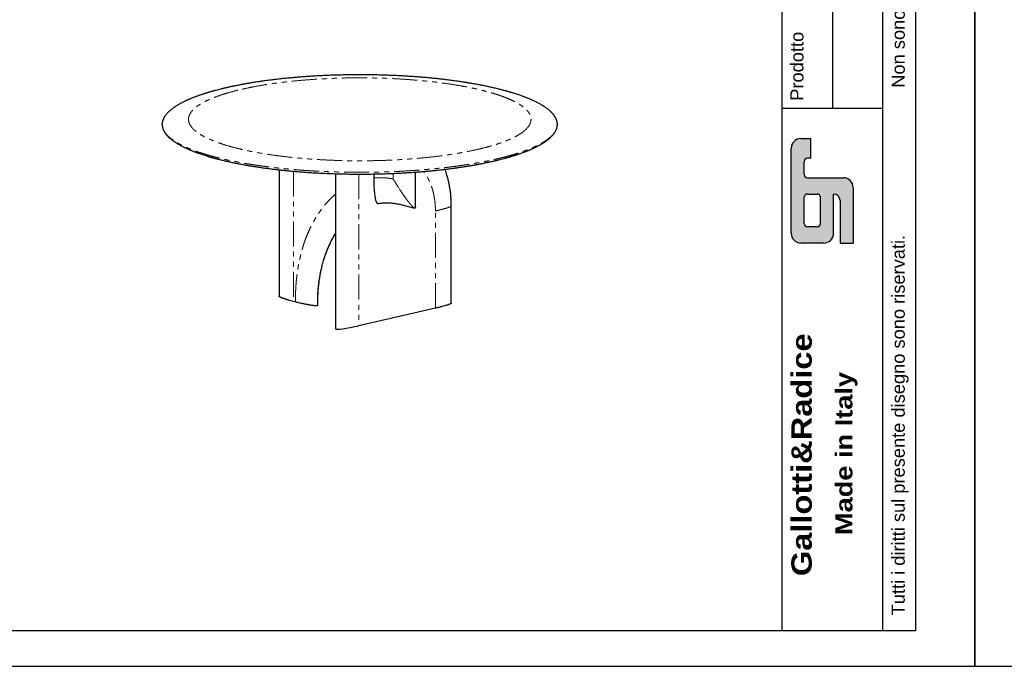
# Model space of a CAD drawing. Header units: millimetres. Extents: x -590 to 14136, y -480 to 15138.
# Tile 2 of 27: x 3147 to 6885, y -480 to 1972. Entities that reach past the tile are written whole.
import ezdxf

# ---------------------------------------------------------------- set-up
doc = ezdxf.new("R2010")
doc.units = ezdxf.units.MM
doc.header["$LTSCALE"] = 15
doc.linetypes.add('SLD-Phantom', pattern=[12.7, 6.35, -1.27, 1.27, -1.27, 1.27, -1.27])
doc.linetypes.add('SLD-Solid', pattern=[0])
doc.styles.get("Standard").update_dxf_attribs({"font": 'GOTHIC.TTF'})

msp = doc.modelspace()

# ---------------------------------------------------------------- hatches: boundary and pattern name
h = msp.add_hatch(color=256)
h.paths.add_polyline_path([(6137.418, 1373.002, -0.41421356), (6125.022, 1385.397), (6125.022, 1434.977, -0.41421356), (6137.418, 1447.372), (6149.813, 1447.372), (6149.813, 1521.742), (6112.627, 1521.742, 0.41421356), (6075.442, 1484.557), (6075.442, 1162.286, 0.41421356), (6112.627, 1125.101), (6199.393, 1125.101, 0.41421356), (6236.578, 1162.286), (6236.578, 1311.027, -0.41421356), (6261.368, 1286.237), (6261.368, 1125.101), (6310.948, 1125.101), (6310.948, 1335.817, 0.41421356), (6273.763, 1373.002)])
h.paths.add_polyline_path([(6174.603, 1311.027, -0.41421356), (6186.998, 1298.632), (6186.998, 1199.471, -0.41421356), (6174.603, 1187.076), (6137.418, 1187.076, -0.41421356), (6125.022, 1199.471), (6125.022, 1298.632, -0.41421356), (6137.418, 1311.027)], flags=16)

# ---------------------------------------------------------------- linework, layer by layer
for p, q in [((6039.736, 4611.035), (6039.736, 1636.225)), ((6231.859, 4611.035), (6231.859, 1636.225)), ((6423.982, 1636.225), (6423.982, 4611.035)), ((6039.736, 1636.225), (6039.736, -346.163)), ((6039.736, 1636.225), (6423.982, 1636.225)), ((6423.982, -346.163), (6423.982, 1636.225)), ((6112.627, 1521.742), (6149.813, 1521.742)), ((6149.813, 1447.372), (6149.813, 1521.742)), ((6075.442, 1162.286), (6075.442, 1484.557)), ((6125.022, 1385.397), (6125.022, 1434.977)), ((6149.813, 1447.372), (6137.418, 1447.372)), ((6137.418, 1373.002), (6273.763, 1373.002)), ((6137.418, 1311.027), (6174.603, 1311.027)), ((6236.578, 1162.286), (6236.578, 1311.027)), ((6310.948, 1335.817), (6310.948, 1125.101)), ((6125.022, 1199.471), (6125.022, 1298.632)), ((6186.998, 1199.471), (6186.998, 1298.632)), ((6261.368, 1286.237), (6261.368, 1125.101)), ((6174.603, 1187.076), (6137.418, 1187.076)), ((6199.393, 1125.101), (6112.627, 1125.101)), ((6261.368, 1125.101), (6310.948, 1125.101))]:
    msp.add_line(p, q)
at = {"color": 7, "linetype": 'SLD-Solid', "lineweight": 25}
for p, q in [((3688.216, 1575.01), (3688.402, 1578.66)), ((5188.106, 1575.026), (5187.918, 1571.34)), ((4346.459, 1388.068), (4346.459, 799.551)), ((4492.453, 1371.99), (4492.453, 1387.178)), ((4649.132, 1261.152), (4649.132, 1394.216)), ((4598.544, 1270.251), (4646.352, 1257.972)), ((4785.677, 897.266), (4785.677, 1265.969)), ((4194.116, 901.586), (4187.258, 903.348)), ((4278.782, 888.367), (4278.782, 898.07)), ((4725.336, 878.083), (4434.233, 811.687))]:
    msp.add_line(p, q, dxfattribs=at)
at = {"color": 8, "linetype": 'SLD-Phantom', "lineweight": 18}
for p, q in [((4187.258, 1397.454), (4187.258, 903.348)), ((4434.233, 1386.693), (4434.233, 811.687)), ((4564.466, 1368.463), (4564.466, 1389.362)), ((4725.336, 878.083), (4725.336, 1246.786)), ((4194.116, 901.586), (4194.116, 911.289)), ((4277.255, 896.995), (4277.255, 887.293))]:
    msp.add_line(p, q, dxfattribs=at)
msp.add_lwpolyline([(-366.579, 4611.035), (6547.932, 4611.035), (6547.932, -346.163), (-366.579, -346.163)], close=True)
for centre, radius, start, end in [((6112.627, 1484.557), 37.185, 90, 180), ((6137.418, 1434.977), 12.395, 90, 180), ((6137.418, 1385.397), 12.395, 180, 270), ((6273.763, 1335.817), 37.185, 0, 90), ((6137.418, 1298.632), 12.395, 90, 180), ((6174.603, 1298.632), 12.395, 0, 90), ((6236.578, 1286.237), 24.79, 0, 90), ((6137.418, 1199.471), 12.395, 180, 270), ((6174.603, 1199.471), 12.395, 270, 0), ((6112.627, 1162.286), 37.185, 180, 270), ((6199.393, 1162.286), 37.185, 270, 0)]:
    msp.add_arc(centre, radius, start, end)
at = {"color": 7, "linetype": 'SLD-Solid', "lineweight": 25}
msp.add_ellipse((4420.516, 815.21), major_axis=(74.045, 15.774), ratio=0.08445469, start_param=3.12456414, end_param=4.88069135, dxfattribs=at)
for points, knots in [([(5188.159, 1574.99), (5188.154, 1575.41), (5188.143, 1576.338), (5188.068, 1577.719), (5187.945, 1579.272), (5187.757, 1580.975), (5187.491, 1582.833), (5187.148, 1584.746), (5186.729, 1586.643), (5186.235, 1588.537), (5185.686, 1590.356), (5185.103, 1592.068), (5184.553, 1593.533), (5184.008, 1594.88), (5183.378, 1596.338), (5182.583, 1598.044), (5181.577, 1600.03), (5180.382, 1602.197), (5179.027, 1604.454), (5177.548, 1606.728), (5175.957, 1609.001), (5174.253, 1611.272), (5172.493, 1613.47), (5170.743, 1615.531), (5169.079, 1617.393), (5167.525, 1619.057), (5166.079, 1620.55), (5164.64, 1621.986), (5162.978, 1623.592), (5160.944, 1625.486), (5158.471, 1627.685), (5155.687, 1630.047), (5152.213, 1632.855), (5148.029, 1636.047), (5143.042, 1639.612), (5137.796, 1643.133), (5132.424, 1646.531), (5127.072, 1649.737), (5121.694, 1652.802), (5116.186, 1655.799), (5110.413, 1658.8), (5104.462, 1661.759), (5098.517, 1664.589), (5092.811, 1667.2), (5087.75, 1669.435), (5083.276, 1671.353), (5079.226, 1673.049), (5074.948, 1674.799), (5070.195, 1676.694), (5064.802, 1678.786), (5058.809, 1681.04), (5052.343, 1683.395), (5045.463, 1685.818), (5038.17, 1688.302), (5030.422, 1690.849), (5023.514, 1693.04), (5017.863, 1694.783), (5013.878, 1695.989), (5010.609, 1696.963), (5008.074, 1697.71), (5006.174, 1698.264), (5004.49, 1698.752), (5002.576, 1699.303), (5000.084, 1700.014), (4996.987, 1700.888), (4993.3, 1701.914), (4989.016, 1703.087), (4984.179, 1704.387), (4978.961, 1705.763), (4970.174, 1708.03), (4957.958, 1711.058), (4942.239, 1714.732), (4926.71, 1718.161), (4911.426, 1721.356), (4899.104, 1723.797), (4889.767, 1725.579), (4883.36, 1726.774), (4877.029, 1727.929), (4870.879, 1729.027), (4865.468, 1729.973), (4860.927, 1730.753), (4857.282, 1731.371), (4854.094, 1731.905), (4851.162, 1732.391), (4847.642, 1732.969), (4843.037, 1733.714), (4837.043, 1734.666), (4829.998, 1735.76), (4821.884, 1736.986), (4812.938, 1738.297), (4803.637, 1739.616), (4794.473, 1740.872), (4784.99, 1742.13), (4775.27, 1743.375), (4765.393, 1744.593), (4756.161, 1745.69), (4747.545, 1746.68), (4737.47, 1747.801), (4725.33, 1749.094), (4710.541, 1750.58), (4694.61, 1752.08), (4677.518, 1753.576), (4659.385, 1755.038), (4640.536, 1756.424), (4621.424, 1757.692), (4602.378, 1758.823), (4580.908, 1759.951), (4557.087, 1761.013), (4531.003, 1761.939), (4505.397, 1762.622), (4480.112, 1763.082), (4454.459, 1763.333), (4428.296, 1763.363), (4401.636, 1763.157), (4375.016, 1762.715), (4348.317, 1762.033), (4321.34, 1761.1), (4297.777, 1760.063), (4277.662, 1759.023), (4261.093, 1758.069), (4244.372, 1757.005), (4227.513, 1755.828), (4210.582, 1754.538), (4193.894, 1753.157), (4177.784, 1751.72), (4163.887, 1750.391), (4152.064, 1749.198), (4142.154, 1748.155), (4132.676, 1747.119), (4123.623, 1746.092), (4114.992, 1745.079), (4106.593, 1744.061), (4098.056, 1742.994), (4088.433, 1741.752), (4077.477, 1740.283), (4065.14, 1738.557), (4053.932, 1736.915), (4044.094, 1735.418), (4036.238, 1734.188), (4029.114, 1733.042), (4023.537, 1732.124), (4019.358, 1731.424), (4016.379, 1730.92), (4014.015, 1730.516), (4012.096, 1730.186), (4010.145, 1729.848), (4007.682, 1729.418), (4004.252, 1728.814), (3999.8, 1728.019), (3994.285, 1727.017), (3987.995, 1725.85), (3981.351, 1724.588), (3974.519, 1723.26), (3967.749, 1721.912), (3961.063, 1720.548), (3954.712, 1719.223), (3948.69, 1717.938), (3943.026, 1716.704), (3937.86, 1715.556), (3933.331, 1714.531), (3929.943, 1713.753), (3927.502, 1713.186), (3925.627, 1712.748), (3923.502, 1712.248), (3920.894, 1711.63), (3917.77, 1710.88), (3914.272, 1710.031), (3908.545, 1708.62), (3901.036, 1706.724), (3893.42, 1704.729), (3887.745, 1703.205), (3883.931, 1702.163), (3880.625, 1701.248), (3877.866, 1700.474), (3875.608, 1699.835), (3873.543, 1699.245), (3871.318, 1698.604), (3868.627, 1697.822), (3865.429, 1696.88), (3861.82, 1695.802), (3857.974, 1694.635), (3854.058, 1693.426), (3850.152, 1692.199), (3843.95, 1690.217), (3835.53, 1687.436), (3826.63, 1684.346), (3819.416, 1681.739), (3813.841, 1679.665), (3808.434, 1677.596), (3803.197, 1675.533), (3798.241, 1673.524), (3793.725, 1671.642), (3789.79, 1669.959), (3786.512, 1668.526), (3783.592, 1667.226), (3780.719, 1665.924), (3777.551, 1664.459), (3774.077, 1662.817), (3770.374, 1661.021), (3766.516, 1659.098), (3762.658, 1657.117), (3758.829, 1655.09), (3755.037, 1653.02), (3751.254, 1650.886), (3747.645, 1648.778), (3744.379, 1646.806), (3741.607, 1645.08), (3739.294, 1643.601), (3737.293, 1642.293), (3735.375, 1641.012), (3733.385, 1639.653), (3730.895, 1637.909), (3727.94, 1635.766), (3724.641, 1633.262), (3721.428, 1630.703), (3718.369, 1628.14), (3715.382, 1625.502), (3712.461, 1622.771), (3709.556, 1619.878), (3706.738, 1616.867), (3704.079, 1613.796), (3701.65, 1610.748), (3699.48, 1607.775), (3697.559, 1604.889), (3696.08, 1602.438), (3694.989, 1600.475), (3694.223, 1599.007), (3693.657, 1597.858), (3693.247, 1596.988), (3692.937, 1596.31), (3692.593, 1595.534), (3692.155, 1594.502), (3691.616, 1593.152), (3690.996, 1591.459), (3690.342, 1589.463), (3689.691, 1587.161), (3689.094, 1584.555), (3688.605, 1581.8), (3688.427, 1579.911), (3688.341, 1578.995)], [0, 0, 0, 0, 0.00168685, 0.00372574, 0.00611731, 0.00886198, 0.01195999, 0.01539591, 0.01873511, 0.02178068, 0.02519285, 0.02814105, 0.03062532, 0.03274902, 0.03508137, 0.03803339, 0.04135341, 0.04503018, 0.0488221, 0.0526309, 0.05645657, 0.06029905, 0.06415833, 0.06767769, 0.07086175, 0.07371042, 0.07622382, 0.07853276, 0.08109627, 0.08449528, 0.08830273, 0.09247986, 0.09676142, 0.10297137, 0.10929113, 0.11571173, 0.12189401, 0.12766421, 0.13313743, 0.13860279, 0.14421108, 0.14994756, 0.15542218, 0.16046188, 0.16506818, 0.16846969, 0.1717444, 0.17509478, 0.17887609, 0.18309449, 0.1877203, 0.19260466, 0.19762168, 0.20286644, 0.20833868, 0.21399272, 0.21716507, 0.2198375, 0.22201037, 0.22368395, 0.22485849, 0.22575273, 0.22699036, 0.2286097, 0.23061059, 0.23299284, 0.23570354, 0.23878162, 0.24212933, 0.24545694, 0.25502908, 0.26426159, 0.27315523, 0.28171043, 0.28992606, 0.29343353, 0.29687543, 0.30025184, 0.30356284, 0.30664768, 0.30879233, 0.31069141, 0.31234505, 0.31375883, 0.31524647, 0.31779873, 0.32086617, 0.32444847, 0.32854524, 0.33315554, 0.33788781, 0.34240445, 0.34670568, 0.35180761, 0.3565698, 0.36099262, 0.36507639, 0.3688822, 0.37531747, 0.38222537, 0.38960563, 0.397458, 0.40578223, 0.4143931, 0.4230198, 0.43151111, 0.43986732, 0.45157065, 0.46299971, 0.47415524, 0.48508876, 0.49600096, 0.50757404, 0.51914736, 0.5307216, 0.5423012, 0.55408011, 0.56616734, 0.57343521, 0.58081071, 0.58829404, 0.59588541, 0.60358502, 0.61132049, 0.61875132, 0.62583396, 0.63066938, 0.63532778, 0.6398091, 0.64411329, 0.64824026, 0.65218995, 0.65622662, 0.66062152, 0.6662354, 0.67234354, 0.67894659, 0.68306977, 0.68726587, 0.6909564, 0.69404738, 0.69591857, 0.69747231, 0.6987085, 0.69962705, 0.70049002, 0.70177967, 0.70350662, 0.70591156, 0.70884617, 0.71231084, 0.71602507, 0.71961866, 0.72348473, 0.7271981, 0.73075861, 0.73416613, 0.73742053, 0.74045837, 0.74308975, 0.74530167, 0.74639326, 0.74738214, 0.74860829, 0.7501512, 0.75201098, 0.75418258, 0.75643131, 0.76235841, 0.76790846, 0.7705935, 0.77303823, 0.77514639, 0.77691776, 0.77835218, 0.77952143, 0.78093773, 0.78270163, 0.7848133, 0.78727288, 0.78991046, 0.79256665, 0.79524148, 0.79793495, 0.80543817, 0.81305437, 0.81734067, 0.82157839, 0.82576746, 0.82990781, 0.83399164, 0.83774968, 0.84104847, 0.84388758, 0.84613466, 0.84862568, 0.85144629, 0.85459669, 0.85806797, 0.8617191, 0.86550207, 0.86919791, 0.87301175, 0.87694368, 0.88089685, 0.88447312, 0.8876292, 0.89021976, 0.89244657, 0.89468286, 0.8971157, 0.89974516, 0.90402223, 0.90855462, 0.91303142, 0.91744722, 0.92186332, 0.9265757, 0.93148818, 0.93671905, 0.94203649, 0.94719474, 0.95219361, 0.95703294, 0.96166136, 0.96438828, 0.9668457, 0.96903357, 0.9701966, 0.97126729, 0.97251629, 0.97414808, 0.97646709, 0.97928054, 0.9825885, 0.98639105, 0.99068824, 0.99548009, 1, 1, 1, 1]), ([(3688.161, 1575.01), (3688.166, 1574.591), (3688.177, 1573.663), (3688.252, 1572.281), (3688.375, 1570.729), (3688.563, 1569.026), (3688.829, 1567.168), (3689.172, 1565.255), (3689.591, 1563.358), (3690.085, 1561.464), (3690.633, 1559.644), (3691.217, 1557.933), (3691.767, 1556.468), (3692.312, 1555.12), (3692.942, 1553.663), (3693.737, 1551.956), (3694.743, 1549.971), (3695.938, 1547.804), (3697.293, 1545.547), (3698.772, 1543.273), (3700.363, 1541), (3702.067, 1538.729), (3703.827, 1536.531), (3705.577, 1534.47), (3707.241, 1532.607), (3708.795, 1530.943), (3710.241, 1529.451), (3711.68, 1528.014), (3713.341, 1526.408), (3715.376, 1524.515), (3717.848, 1522.316), (3720.633, 1519.953), (3724.107, 1517.146), (3728.291, 1513.954), (3733.278, 1510.389), (3738.524, 1506.868), (3743.896, 1503.47), (3749.248, 1500.264), (3754.626, 1497.199), (3760.134, 1494.202), (3765.907, 1491.2), (3771.858, 1488.242), (3777.803, 1485.412), (3783.509, 1482.801), (3788.57, 1480.566), (3793.044, 1478.647), (3797.093, 1476.952), (3801.372, 1475.202), (3806.125, 1473.307), (3811.518, 1471.215), (3817.511, 1468.961), (3823.977, 1466.606), (3830.857, 1464.183), (3838.15, 1461.699), (3845.898, 1459.152), (3852.806, 1456.96), (3858.457, 1455.218), (3862.442, 1454.012), (3865.711, 1453.038), (3868.246, 1452.291), (3870.146, 1451.737), (3871.83, 1451.249), (3873.744, 1450.698), (3876.236, 1449.987), (3879.332, 1449.113), (3883.02, 1448.087), (3887.304, 1446.914), (3892.14, 1445.613), (3897.359, 1444.238), (3906.146, 1441.97), (3918.362, 1438.943), (3934.081, 1435.269), (3949.61, 1431.84), (3964.894, 1428.645), (3977.216, 1426.204), (3986.553, 1424.422), (3992.96, 1423.227), (3999.291, 1422.071), (4005.441, 1420.973), (4010.851, 1420.028), (4015.393, 1419.248), (4019.038, 1418.63), (4022.226, 1418.096), (4025.158, 1417.61), (4028.678, 1417.032), (4033.283, 1416.287), (4039.277, 1415.335), (4046.322, 1414.241), (4054.436, 1413.015), (4063.382, 1411.704), (4072.683, 1410.385), (4081.847, 1409.129), (4091.329, 1407.871), (4101.05, 1406.626), (4110.927, 1405.408), (4120.159, 1404.31), (4128.775, 1403.32), (4138.85, 1402.2), (4150.99, 1400.907), (4165.779, 1399.42), (4181.71, 1397.92), (4198.802, 1396.424), (4216.935, 1394.963), (4235.784, 1393.577), (4254.896, 1392.309), (4273.942, 1391.178), (4295.412, 1390.049), (4319.233, 1388.988), (4345.317, 1388.062), (4370.923, 1387.378), (4396.208, 1386.919), (4421.86, 1386.668), (4448.024, 1386.638), (4474.684, 1386.844), (4501.304, 1387.286), (4528.003, 1387.967), (4554.98, 1388.901), (4578.543, 1389.938), (4598.657, 1390.978), (4615.227, 1391.932), (4631.948, 1392.996), (4648.807, 1394.173), (4665.738, 1395.463), (4682.426, 1396.843), (4698.536, 1398.281), (4712.433, 1399.61), (4724.256, 1400.803), (4734.165, 1401.845), (4743.644, 1402.882), (4752.696, 1403.909), (4761.328, 1404.922), (4769.727, 1405.939), (4778.264, 1407.007), (4787.887, 1408.249), (4798.843, 1409.718), (4811.18, 1411.444), (4822.388, 1413.086), (4832.226, 1414.582), (4840.081, 1415.812), (4847.206, 1416.959), (4852.783, 1417.877), (4856.962, 1418.576), (4859.941, 1419.081), (4862.305, 1419.485), (4864.224, 1419.815), (4866.175, 1420.153), (4868.637, 1420.583), (4872.068, 1421.187), (4876.52, 1421.982), (4882.035, 1422.984), (4888.325, 1424.151), (4894.969, 1425.413), (4901.801, 1426.741), (4908.571, 1428.089), (4915.256, 1429.452), (4921.607, 1430.778), (4927.63, 1432.063), (4933.294, 1433.297), (4938.46, 1434.445), (4942.989, 1435.47), (4946.377, 1436.248), (4948.817, 1436.814), (4950.693, 1437.253), (4952.818, 1437.753), (4955.425, 1438.371), (4958.55, 1439.12), (4962.048, 1439.97), (4967.775, 1441.38), (4975.283, 1443.277), (4982.9, 1445.271), (4988.575, 1446.796), (4992.389, 1447.837), (4995.695, 1448.753), (4998.454, 1449.527), (5000.712, 1450.166), (5002.777, 1450.756), (5005.002, 1451.396), (5007.692, 1452.179), (5010.891, 1453.12), (5014.5, 1454.198), (5018.346, 1455.366), (5022.262, 1456.575), (5026.168, 1457.802), (5032.37, 1459.784), (5040.79, 1462.565), (5049.689, 1465.655), (5056.904, 1468.262), (5062.479, 1470.335), (5067.886, 1472.405), (5073.123, 1474.468), (5078.079, 1476.477), (5082.595, 1478.359), (5086.53, 1480.042), (5089.808, 1481.475), (5092.728, 1482.775), (5095.601, 1484.077), (5098.769, 1485.541), (5102.243, 1487.184), (5105.946, 1488.98), (5109.804, 1490.903), (5113.661, 1492.884), (5117.491, 1494.911), (5121.283, 1496.981), (5125.066, 1499.115), (5128.675, 1501.223), (5131.941, 1503.195), (5134.713, 1504.92), (5137.026, 1506.399), (5139.027, 1507.708), (5140.945, 1508.989), (5142.935, 1510.348), (5145.425, 1512.092), (5148.38, 1514.235), (5151.679, 1516.739), (5154.892, 1519.298), (5157.951, 1521.861), (5160.938, 1524.499), (5163.859, 1527.23), (5166.763, 1530.122), (5169.582, 1533.134), (5172.241, 1536.205), (5174.67, 1539.253), (5176.84, 1542.226), (5178.761, 1545.112), (5180.24, 1547.563), (5181.331, 1549.526), (5182.097, 1550.994), (5182.663, 1552.143), (5183.073, 1553.013), (5183.383, 1553.691), (5183.726, 1554.467), (5184.164, 1555.499), (5184.704, 1556.849), (5185.324, 1558.541), (5185.978, 1560.538), (5186.629, 1562.839), (5187.226, 1565.446), (5187.715, 1568.201), (5187.893, 1570.089), (5187.979, 1571.006)], [0, 0, 0, 0, 0.00168685, 0.00372574, 0.00611731, 0.00886198, 0.01195999, 0.01539591, 0.01873511, 0.02178068, 0.02519285, 0.02814105, 0.03062532, 0.03274902, 0.03508137, 0.03803339, 0.04135341, 0.04503018, 0.0488221, 0.0526309, 0.05645657, 0.06029905, 0.06415833, 0.06767769, 0.07086175, 0.07371042, 0.07622382, 0.07853276, 0.08109627, 0.08449528, 0.08830273, 0.09247986, 0.09676142, 0.10297137, 0.10929113, 0.11571173, 0.12189401, 0.12766421, 0.13313743, 0.13860279, 0.14421108, 0.14994756, 0.15542218, 0.16046188, 0.16506818, 0.16846969, 0.1717444, 0.17509478, 0.17887609, 0.18309449, 0.1877203, 0.19260466, 0.19762168, 0.20286644, 0.20833868, 0.21399272, 0.21716507, 0.2198375, 0.22201037, 0.22368395, 0.22485849, 0.22575273, 0.22699036, 0.2286097, 0.23061059, 0.23299284, 0.23570354, 0.23878162, 0.24212933, 0.24545694, 0.25502908, 0.26426159, 0.27315523, 0.28171043, 0.28992606, 0.29343353, 0.29687543, 0.30025184, 0.30356284, 0.30664768, 0.30879233, 0.31069141, 0.31234505, 0.31375883, 0.31524647, 0.31779873, 0.32086617, 0.32444847, 0.32854524, 0.33315554, 0.33788781, 0.34240445, 0.34670568, 0.35180761, 0.3565698, 0.36099262, 0.36507639, 0.3688822, 0.37531747, 0.38222537, 0.38960563, 0.397458, 0.40578223, 0.4143931, 0.4230198, 0.43151111, 0.43986732, 0.45157065, 0.46299971, 0.47415524, 0.48508876, 0.49600096, 0.50757404, 0.51914736, 0.5307216, 0.5423012, 0.55408011, 0.56616734, 0.57343521, 0.58081071, 0.58829404, 0.59588541, 0.60358502, 0.61132049, 0.61875132, 0.62583396, 0.63066938, 0.63532778, 0.6398091, 0.64411329, 0.64824026, 0.65218995, 0.65622662, 0.66062152, 0.6662354, 0.67234354, 0.67894659, 0.68306977, 0.68726587, 0.6909564, 0.69404738, 0.69591857, 0.69747231, 0.6987085, 0.69962705, 0.70049002, 0.70177967, 0.70350662, 0.70591156, 0.70884617, 0.71231084, 0.71602507, 0.71961866, 0.72348473, 0.7271981, 0.73075861, 0.73416613, 0.73742053, 0.74045837, 0.74308975, 0.74530167, 0.74639326, 0.74738214, 0.74860829, 0.7501512, 0.75201098, 0.75418258, 0.75643131, 0.76235841, 0.76790846, 0.7705935, 0.77303823, 0.77514639, 0.77691776, 0.77835218, 0.77952143, 0.78093773, 0.78270163, 0.7848133, 0.78727288, 0.78991046, 0.79256665, 0.79524148, 0.79793495, 0.80543817, 0.81305437, 0.81734067, 0.82157839, 0.82576746, 0.82990781, 0.83399164, 0.83774968, 0.84104847, 0.84388758, 0.84613466, 0.84862568, 0.85144629, 0.85459669, 0.85806797, 0.8617191, 0.86550207, 0.86919791, 0.87301175, 0.87694368, 0.88089685, 0.88447312, 0.8876292, 0.89021976, 0.89244657, 0.89468286, 0.8971157, 0.89974516, 0.90402223, 0.90855462, 0.91303142, 0.91744722, 0.92186332, 0.9265757, 0.93148818, 0.93671905, 0.94203649, 0.94719474, 0.95219361, 0.95703294, 0.96166136, 0.96438828, 0.9668457, 0.96903357, 0.9701966, 0.97126729, 0.97251629, 0.97414808, 0.97646709, 0.97928054, 0.9825885, 0.98639105, 0.99068824, 0.99548009, 1, 1, 1, 1]), ([(4131.703, 1402.999), (4131.703, 1365.244), (4131.703, 1205.289), (4131.703, 1045.375), (4131.702, 923.207)], [0, 0, 0, 0, 0.23603689, 1, 1, 1, 1]), ([(4785.677, 1265.969), (4785.653, 1269.471), (4785.607, 1276.201), (4785.261, 1285.833), (4784.758, 1294.885), (4784.084, 1303.696), (4783.218, 1312.583), (4781.928, 1323.399), (4780.042, 1336.063), (4777.415, 1350.128), (4774.743, 1361.978), (4772.285, 1371.545), (4770.172, 1379.063), (4768.008, 1386.165), (4765.809, 1392.855), (4763.63, 1399.086), (4762.129, 1403.042), (4761.411, 1404.937)], [0, 0, 0, 0, 0.07061137, 0.13568458, 0.19562989, 0.25553466, 0.31692173, 0.37979207, 0.48158211, 0.58483642, 0.68265994, 0.74182525, 0.79858777, 0.85294743, 0.90490417, 0.95445443, 1, 1, 1, 1]), ([(4507.008, 1274.797), (4506.655, 1274.772), (4505.848, 1274.714), (4504.447, 1275.619), (4503.191, 1277.334), (4502.08, 1279.559), (4500.911, 1282.556), (4499.66, 1286.738), (4498.413, 1292.126), (4496.998, 1299.779), (4495.478, 1310.671), (4494.099, 1324.879), (4493.141, 1340.427), (4492.556, 1356.128), (4492.488, 1366.7), (4492.453, 1371.986)], [0, 0, 0, 0, 0.0133636, 0.03056087, 0.06178976, 0.08722956, 0.11270367, 0.16478996, 0.22293767, 0.28110667, 0.39831369, 0.54824762, 0.69820989, 0.84910308, 1, 1, 1, 1]), ([(4506.32, 1274.736), (4511.15, 1275.459), (4521.002, 1276.932), (4536.119, 1277.776), (4551.563, 1277.616), (4567.126, 1276.309), (4582.765, 1273.988), (4593.217, 1271.515), (4598.444, 1270.279)], [0, 0, 0, 0, 0.16133657, 0.32904553, 0.49676493, 0.66449619, 0.83224073, 1, 1, 1, 1]), ([(4649.041, 1261.152), (4649.07, 1260.791), (4649.131, 1260.01), (4648.847, 1258.963), (4648.348, 1258.167), (4647.792, 1257.973), (4647.604, 1257.907)], [0, 0, 0, 0, 0.25354794, 0.54922115, 0.84822337, 1, 1, 1, 1]), ([(4278.782, 898.07), (4278.819, 903.308), (4278.89, 913.42), (4279.432, 927.905), (4280.204, 941.206), (4281.167, 953.327), (4282.251, 964.288), (4283.399, 974.11), (4284.52, 982.511), (4285.565, 989.601), (4286.501, 995.484), (4287.36, 1000.551), (4288.12, 1004.814), (4288.765, 1008.283), (4289.274, 1010.937), (4289.642, 1012.811), (4289.9, 1014.102), (4290.118, 1015.189), (4290.363, 1016.389), (4290.665, 1017.857), (4291.116, 1020.011), (4291.753, 1022.979), (4292.618, 1026.879), (4293.962, 1032.706), (4295.814, 1040.258), (4298.213, 1049.311), (4301.468, 1060.697), (4305.787, 1074.359), (4311.434, 1090.173), (4317.77, 1105.939), (4324.829, 1121.613), (4332.683, 1137.083), (4339.901, 1150.032), (4344.729, 1157.491), (4346.459, 1160.162)], [0, 0, 0, 0, 0.052196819, 0.100749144, 0.14565865, 0.186926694, 0.22455449, 0.258543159, 0.288893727, 0.31246684, 0.33325554, 0.351260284, 0.366481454, 0.378919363, 0.388574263, 0.395117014, 0.399196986, 0.402569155, 0.40691804, 0.412243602, 0.418545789, 0.430422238, 0.444709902, 0.461408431, 0.494795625, 0.528884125, 0.563568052, 0.625031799, 0.688279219, 0.753309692, 0.820267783, 0.889281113, 0.960347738, 1, 1, 1, 1]), ([(4187.258, 903.348), (4183.742, 904.266), (4176.855, 906.064), (4169.447, 908.159), (4164.706, 909.557), (4162.355, 910.263), (4160.058, 910.967), (4157.815, 911.669), (4155.626, 912.367), (4153.356, 913.107), (4151.037, 913.882), (4148.702, 914.686), (4146.506, 915.467), (4144.448, 916.226), (4142.53, 916.962), (4140.75, 917.675), (4138.946, 918.435), (4137.175, 919.23), (4135.876, 919.869), (4135.101, 920.282), (4134.735, 920.483), (4134.389, 920.68), (4134.064, 920.873), (4133.759, 921.062), (4133.033, 921.53), (4132.239, 922.216), (4131.53, 922.888), (4131.702, 923.19), (4131.711, 923.207)], [0, 0, 0, 0, 0.154809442, 0.303208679, 0.341037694, 0.378441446, 0.415423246, 0.451986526, 0.488134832, 0.523871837, 0.565952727, 0.606467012, 0.645423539, 0.682832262, 0.718704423, 0.753052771, 0.785891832, 0.827063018, 0.864732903, 0.874028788, 0.883090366, 0.89191915, 0.90051678, 0.908885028, 0.917025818, 0.962328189, 0.99794379, 1, 1, 1, 1]), ([(4277.255, 887.293), (4276.963, 887.236), (4276.365, 887.12), (4274.755, 886.978), (4273.038, 886.965), (4271.361, 887.017), (4270.18, 887.075), (4268.915, 887.157), (4267.566, 887.262), (4266.132, 887.391), (4263.583, 887.648), (4259.798, 888.102), (4255.061, 888.772), (4250.433, 889.499), (4246.007, 890.246), (4241.547, 891.044), (4236.898, 891.92), (4229.472, 893.383), (4219.347, 895.523), (4206.642, 898.432), (4198.361, 900.517), (4194.116, 901.586)], [0, 0, 0, 0, 0.01059816, 0.02179452, 0.04819679, 0.05868106, 0.07011749, 0.08255763, 0.09604148, 0.11060046, 0.12625954, 0.17486451, 0.23113559, 0.2828736, 0.33240925, 0.38519767, 0.44127557, 0.50067356, 0.65869074, 0.82504148, 1, 1, 1, 1]), ([(4785.6, 897.265), (4785.633, 897.194), (4785.705, 897.034), (4785.521, 896.779), (4785.298, 896.493), (4784.956, 896.187), (4784.522, 895.86), (4783.988, 895.513), (4782.928, 894.896), (4781.049, 893.98), (4778.281, 892.834), (4775.278, 891.714), (4772.193, 890.643), (4768.895, 889.563), (4765.276, 888.438), (4759.23, 886.64), (4750.39, 884.19), (4738.371, 881.115), (4729.754, 879.111), (4725.336, 878.083)], [0, 0, 0, 0, 0.00876003, 0.0196787, 0.03158899, 0.04454456, 0.0585871, 0.07374932, 0.09005721, 0.14067607, 0.19927867, 0.25316037, 0.30474848, 0.35972412, 0.41812553, 0.4799846, 0.64454902, 0.8177923, 1, 1, 1, 1]), ([(4278.773, 888.367), (4278.735, 888.16), (4278.679, 887.858), (4278.014, 887.496), (4277.503, 887.359), (4277.255, 887.293)], [0, 0, 0, 0, 0.52791242, 0.77036409, 1, 1, 1, 1])]:
    msp.add_open_spline(points, degree=3, knots=knots, dxfattribs=at)
at = {"color": 8, "linetype": 'SLD-Phantom', "lineweight": 18}
for points, knots in [([(3992.369, 1708.895), (3982.041, 1706.54), (3962.04, 1701.672), (3934.072, 1693.905), (3908.273, 1685.711), (3884.725, 1677.129), (3863.555, 1668.192), (3844.856, 1658.937), (3828.678, 1649.408), (3815.12, 1639.643), (3804.24, 1629.683), (3796.054, 1619.573), (3790.627, 1609.355), (3787.985, 1599.073), (3788.105, 1588.771), (3791.019, 1578.493), (3796.716, 1568.284), (3805.137, 1558.186), (3816.28, 1548.243), (3830.097, 1538.499), (3846.496, 1528.992), (3865.44, 1519.766), (3886.845, 1510.862), (3910.593, 1502.312), (3936.609, 1494.158), (3964.781, 1486.436), (3994.963, 1479.171), (4027.052, 1472.403), (4060.908, 1466.158), (4096.366, 1460.459), (4133.294, 1455.336), (4171.532, 1450.81), (4210.903, 1446.894), (4251.252, 1443.613), (4292.403, 1440.98), (4334.174, 1438.998), (4376.392, 1437.685), (4418.876, 1437.045), (4461.441, 1437.074), (4503.907, 1437.78), (4546.089, 1439.158), (4587.813, 1441.197), (4628.894, 1443.894), (4669.155, 1447.238), (4708.434, 1451.207), (4746.552, 1455.792), (4783.343, 1460.972), (4818.668, 1466.72), (4852.358, 1473.017), (4884.267, 1479.835), (4914.28, 1487.14), (4942.247, 1494.906), (4968.047, 1503.1), (4991.595, 1511.682), (5012.765, 1520.62), (5031.463, 1529.874), (5047.642, 1539.403), (5061.2, 1549.169), (5072.08, 1559.129), (5080.266, 1569.238), (5085.692, 1579.456), (5088.335, 1589.738), (5088.215, 1600.04), (5085.301, 1610.318), (5079.604, 1620.528), (5071.183, 1630.626), (5060.039, 1640.569), (5046.223, 1650.313), (5029.823, 1659.82), (5010.88, 1669.045), (4989.475, 1677.95), (4965.727, 1686.499), (4939.711, 1694.653), (4911.539, 1702.376), (4881.356, 1709.64), (4849.268, 1716.409), (4815.412, 1722.653), (4779.954, 1728.352), (4743.026, 1733.476), (4704.788, 1738.002), (4665.417, 1741.917), (4625.068, 1745.199), (4583.917, 1747.832), (4542.146, 1749.813), (4499.928, 1751.127), (4457.444, 1751.766), (4414.879, 1751.737), (4372.413, 1751.032), (4330.231, 1749.653), (4288.507, 1747.615), (4247.426, 1744.918), (4207.165, 1741.574), (4167.886, 1737.605), (4129.768, 1733.02), (4092.976, 1727.839), (4057.651, 1722.092), (4023.961, 1715.795), (4002.697, 1711.251), (3992.369, 1708.895)], [0, 0, 0, 0, 0.01042405, 0.02082578, 0.03125, 0.04167397, 0.0520757, 0.0625, 0.07292397, 0.0833257, 0.09375, 0.10417397, 0.1145757, 0.125, 0.13542397, 0.1458257, 0.15625, 0.16667397, 0.1770757, 0.1875, 0.19792397, 0.2083257, 0.21875, 0.22917397, 0.2395757, 0.25, 0.26042397, 0.2708257, 0.28125, 0.29167397, 0.3020757, 0.3125, 0.32292397, 0.3333257, 0.34375, 0.35417397, 0.3645757, 0.375, 0.38542397, 0.3958257, 0.40625, 0.41667397, 0.4270757, 0.4375, 0.44792397, 0.4583257, 0.46875, 0.47917397, 0.4895757, 0.5, 0.51042397, 0.5208257, 0.53125, 0.54167397, 0.5520757, 0.5625, 0.57292397, 0.5833257, 0.59375, 0.60417397, 0.6145757, 0.625, 0.63542397, 0.6458257, 0.65625, 0.66667397, 0.6770757, 0.6875, 0.69792397, 0.7083257, 0.71875, 0.72917397, 0.7395757, 0.75, 0.76042397, 0.7708257, 0.78125, 0.79167397, 0.8020757, 0.8125, 0.82292397, 0.8333257, 0.84375, 0.85417397, 0.8645757, 0.875, 0.88542397, 0.8958257, 0.90625, 0.91667397, 0.9270757, 0.9375, 0.94792397, 0.9583257, 0.96875, 0.97917405, 0.98957578, 1, 1, 1, 1]), ([(5187.918, 1571.34), (5187.896, 1570.767), (5187.791, 1567.975), (5186.632, 1562.971), (5184.365, 1556.341), (5181.023, 1549.736), (5176.704, 1543.164), (5171.389, 1536.635), (5165.208, 1530.282), (5158.233, 1524.108), (5150.537, 1518.117), (5141.991, 1512.194), (5132.607, 1506.345), (5122.186, 1500.463), (5110.681, 1494.559), (5098.049, 1488.649), (5084.531, 1482.854), (5070.147, 1477.184), (5054.915, 1471.644), (5039.157, 1466.347), (5022.951, 1461.289), (5006.369, 1456.467), (4989.108, 1451.786), (4971.191, 1447.252), (4952.262, 1442.782), (4932.298, 1438.393), (4911.282, 1434.103), (4889.632, 1430.002), (4867.376, 1426.095), (4844.545, 1422.388), (4821.611, 1418.953), (4798.641, 1415.781), (4775.696, 1412.862), (4752.348, 1410.136), (4728.626, 1407.607), (4704.071, 1405.23), (4678.687, 1403.025), (4652.488, 1401.008), (4626, 1399.224), (4599.261, 1397.676), (4572.306, 1396.365), (4545.687, 1395.316), (4519.45, 1394.513), (4493.636, 1393.941), (4467.756, 1393.585), (4441.841, 1393.446), (4415.397, 1393.525), (4388.458, 1393.838), (4361.063, 1394.401), (4333.772, 1395.206), (4306.62, 1396.252), (4279.645, 1397.539), (4253.393, 1399.035), (4227.884, 1400.723), (4203.131, 1402.585), (4178.658, 1404.654), (4154.494, 1406.925), (4130.188, 1409.447), (4105.796, 1412.232), (4081.376, 1415.289), (4057.435, 1418.561), (4034.005, 1422.042), (4011.117, 1425.729), (3989.229, 1429.542), (3968.331, 1433.465), (3948.407, 1437.478), (3929.067, 1441.656), (3910.334, 1445.992), (3891.866, 1450.573), (3873.733, 1455.405), (3856.006, 1460.492), (3839.061, 1465.732), (3822.918, 1471.118), (3807.602, 1476.644), (3793.41, 1482.195), (3780.304, 1487.754), (3768.243, 1493.307), (3756.98, 1498.958), (3746.53, 1504.7), (3736.712, 1510.643), (3727.599, 1516.786), (3719.264, 1523.127), (3711.893, 1529.538), (3705.497, 1536.009), (3700.084, 1542.533), (3695.747, 1548.976), (3692.434, 1555.326), (3690.054, 1561.574), (3688.651, 1567.837), (3688.057, 1572.319), (3688.198, 1574.71), (3688.216, 1575.01)], [0, 0, 0, 0, 0.00303859, 0.01478038, 0.02652218, 0.03826399, 0.0500058, 0.06174759, 0.07348939, 0.08456029, 0.0956312, 0.10670213, 0.11777303, 0.12884393, 0.14058573, 0.15232752, 0.16406934, 0.17581115, 0.18755293, 0.19929473, 0.21036563, 0.22143655, 0.23250747, 0.24357838, 0.25464928, 0.26639108, 0.27813287, 0.28987469, 0.30161649, 0.31335828, 0.32510008, 0.33617098, 0.3472419, 0.35831282, 0.36938373, 0.38045463, 0.39219642, 0.40393822, 0.41568004, 0.42742184, 0.43916363, 0.45090543, 0.46197633, 0.47304725, 0.48411817, 0.49518908, 0.50625998, 0.51800177, 0.52974357, 0.54148539, 0.55322719, 0.56496898, 0.57671078, 0.58778168, 0.5988526, 0.60992352, 0.62099442, 0.63206533, 0.64380712, 0.65554892, 0.66729073, 0.67903254, 0.69077433, 0.70251613, 0.71358703, 0.72465795, 0.73572887, 0.74679977, 0.75787068, 0.76961247, 0.78135427, 0.79309608, 0.80483789, 0.81657968, 0.82832148, 0.83939238, 0.85046329, 0.86153422, 0.87260512, 0.88367602, 0.89541782, 0.90715962, 0.91890143, 0.93064324, 0.94238503, 0.95412683, 0.96519773, 0.97626864, 0.98733957, 0.99841047, 1, 1, 1, 1]), ([(4725.336, 1246.786), (4725.261, 1252.054), (4725.112, 1262.589), (4723.895, 1278.119), (4721.958, 1293.37), (4719.251, 1308.244), (4715.798, 1322.658), (4711.607, 1336.546), (4706.698, 1349.876), (4701.074, 1362.594), (4694.783, 1374.681), (4687.784, 1385.952), (4682.823, 1393.275), (4680.049, 1396.586), (4679.987, 1396.66)], [0, 0, 0, 0, 0.09058698, 0.18116897, 0.27213609, 0.36308981, 0.45366381, 0.54424814, 0.63482374, 0.72540166, 0.81637199, 0.90733502, 0.99791294, 1, 1, 1, 1]), ([(4492.453, 1371.99), (4498.383, 1372.393), (4510.24, 1373.197), (4528.227, 1372.841), (4546.303, 1371.437), (4558.412, 1369.456), (4564.466, 1368.466)], [0, 0, 0, 0, 0.25038966, 0.50063372, 0.75032213, 1, 1, 1, 1]), ([(4585.711, 1334.989), (4582.83, 1339.478), (4577.067, 1348.458), (4570.042, 1359.566), (4565.863, 1366.226), (4564.489, 1368.423), (4564.466, 1368.46)], [0, 0, 0, 0, 0.40101828, 0.80221193, 0.99662121, 1, 1, 1, 1]), ([(4194.116, 911.289), (4194.188, 919.39), (4194.333, 935.572), (4195.507, 959.54), (4197.382, 983.222), (4200.026, 1006.592), (4203.388, 1029.458), (4207.451, 1051.764), (4212.19, 1073.461), (4217.63, 1094.678), (4223.799, 1115.51), (4230.688, 1135.891), (4238.298, 1155.746), (4246.577, 1174.923), (4255.522, 1193.414), (4265.049, 1211.07), (4275.118, 1227.857), (4285.694, 1243.745), (4296.838, 1258.83), (4308.599, 1273.184), (4320.964, 1286.727), (4333.571, 1299.211), (4342.265, 1306.651), (4346.459, 1310.24)], [0, 0, 0, 0, 0.04817002, 0.0962253, 0.14425917, 0.19236508, 0.24057544, 0.28781418, 0.3349891, 0.38218872, 0.42950147, 0.47767098, 0.52572606, 0.57376001, 0.62186628, 0.67007691, 0.71731566, 0.76449057, 0.8116902, 0.85900294, 0.90717246, 0.95522753, 1, 1, 1, 1]), ([(4647.604, 1257.907), (4647.296, 1257.883), (4646.601, 1257.829), (4644.985, 1258.441), (4642.459, 1260.067), (4639.281, 1262.81), (4635.669, 1266.514), (4631.992, 1270.566), (4627.053, 1276.42), (4621.136, 1283.875), (4612.098, 1295.984), (4600.104, 1312.973), (4590.876, 1327.088), (4585.711, 1334.989)], [0, 0, 0, 0, 0.01132067, 0.02550654, 0.05217094, 0.09942283, 0.1469071, 0.20351171, 0.2601358, 0.37328988, 0.48647181, 0.71256458, 1, 1, 1, 1]), ([(4725.336, 1246.786), (4727.819, 1247.359), (4732.851, 1248.52), (4740.262, 1250.324), (4747.58, 1252.183), (4754.634, 1254.066), (4761.267, 1255.937), (4767.32, 1257.756), (4772.462, 1259.424), (4776.665, 1260.913), (4779.945, 1262.206), (4782.504, 1263.363), (4784.289, 1264.373), (4785.434, 1265.223), (4785.597, 1265.744), (4785.667, 1265.969)], [0, 0, 0, 0, 0.102039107, 0.206837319, 0.312664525, 0.417521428, 0.519238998, 0.615614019, 0.70456817, 0.774900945, 0.837249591, 0.891011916, 0.935965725, 0.972327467, 1, 1, 1, 1]), ([(4346.459, 1161.334), (4344.516, 1158.368), (4339.296, 1150.397), (4331.488, 1136.505), (4323, 1119.79), (4315.205, 1102.302), (4308.086, 1084.132), (4301.671, 1065.308), (4295.976, 1045.879), (4291.012, 1025.892), (4286.79, 1005.396), (4283.322, 984.439), (4280.614, 963.072), (4278.689, 941.343), (4277.479, 919.323), (4277.33, 904.438), (4277.255, 896.995)], [0, 0, 0, 0, 0.04360222, 0.11717123, 0.19074023, 0.26430935, 0.33787847, 0.41144748, 0.48501649, 0.55858561, 0.63215473, 0.70572374, 0.77929259, 0.85286145, 0.92643052, 1, 1, 1, 1]), ([(4277.255, 896.995), (4277.459, 897.048), (4277.882, 897.158), (4278.497, 897.455), (4278.816, 897.772), (4278.74, 898.01), (4278.721, 898.068)], [0, 0, 0, 0, 0.18646461, 0.38506108, 0.84952527, 1, 1, 1, 1])]:
    msp.add_open_spline(points, degree=3, knots=knots, dxfattribs=at)
at = {"layer": 'Defpoints'}
for points in [[(6772.964, -480.229), (6772.964, 4725.687), (-589.689, 4725.687), (-589.689, -480.229)], [(14135.617, -480.229), (14135.617, 4725.687), (6772.964, 4725.687), (6772.964, -480.229)]]:
    msp.add_lwpolyline(points, close=True, dxfattribs=at)

# ---------------------------------------------------------------- texts
at = {"attachment_point": 1, "rotation": 90}
for s, insert, char_height, width in [("{\\fArial|b0|i0|c0|p34;Tutti i diritti sul presente disegno sono riservati.                             Non sono ammesse modifiche senza l'autorizzazione del progettista.}  ", (6457.071, -287.353), 49.580155, 4898.38792), ('{\\fArial|b0|i0|c0|p34;Prodotto}', (6072.54, 1664.742), 49.58015, 270.11464), ('{\\fArial Black|b0|i0|c0|p34;Gallotti&Radice}', (6076.337, -138.306), 77.34504, 1126.7115), ('{\\fArial Black|b0|i0|c0|p34;Made in Italy}', (6243.554, 17.759), 64.4542, 662.02377)]:
    msp.add_mtext(s, dxfattribs=dict(at, insert=insert, char_height=char_height, width=width))

doc.saveas('drawing.dxf')
